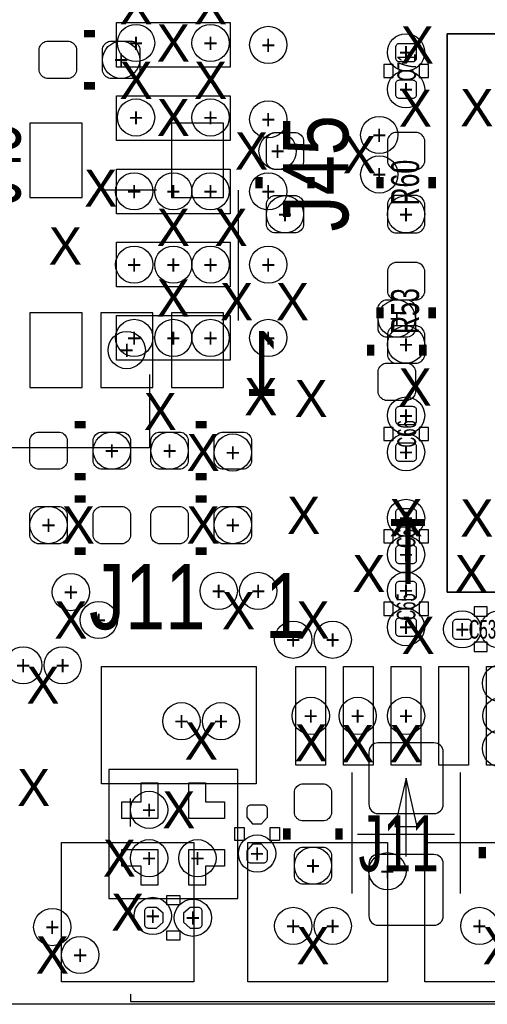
# Model space of a CAD drawing. Extents: x -65 to 355, y -46 to 251.
# Tile 5 of 28: x 1.08 to 7.46, y -5.75 to 7.68. Entities that reach past the tile are written whole.
import ezdxf
from ezdxf.enums import TextEntityAlignment as Align

# ---------------------------------------------------------------- set-up
doc = ezdxf.new("R2010")
doc.units = 0
for name, color, linetype in [('BG_OUTLINE', 7, 'CONTINUOUS'), ('BG_PANEL', 7, 'CONTINUOUS'), ('MA_NCLEGEND-1-2', 7, 'CONTINUOUS'), ('MA_NCLEGEND-14-15', 7, 'CONTINUOUS'), ('MA_NCLEGEND-15-16', 7, 'CONTINUOUS'), ('MA_NCLEGEND-2-3', 7, 'CONTINUOUS'), ('MA_NCLEGEND-3-14', 7, 'CONTINUOUS'), ('PG_SILKSCREEN_BOTTOM', 7, 'CONTINUOUS'), ('PG_SILKSCREEN_TOP', 7, 'CONTINUOUS'), ('PIN_BOTTOM', 7, 'CONTINUOUS'), ('PIN_TOP', 7, 'CONTINUOUS'), ('RD_ASSEMBLY_TOP', 7, 'CONTINUOUS'), ('RD_SILKSCREEN_TOP', 7, 'CONTINUOUS')]:
    doc.layers.add(name, color=color, linetype=linetype)

# ---------------------------------------------------------------- blocks, each defined once
blk = doc.blocks.new('FIGURE_CIRCLE')
blk.add_circle((0, 0), 0.5)

msp = doc.modelspace()

# ---------------------------------------------------------------- linework, layer by layer
at = {"layer": 'BG_OUTLINE'}
msp.add_lwpolyline([(-1.9177, 18.7579, -0.414205), (-1.0287, 19.6469), (47.9933, 19.6469, -0.414199), (48.8823, 18.7579), (48.8823, 16.3449), (48.8823, -2.4511), (48.8823, -4.8641, -0.414223), (47.9933, -5.7531), (-1.0287, -5.7531, -0.414228), (-1.9177, -4.8641)], format="xyb", close=True, dxfattribs=at)
at = {"layer": 'BG_PANEL'}
msp.add_lwpolyline([(47.997618, -5.7531), (-1.024382, -5.7531)], dxfattribs=at)
at = {"layer": 'PG_SILKSCREEN_BOTTOM', "const_width": 0.1016}
for points in [[(1.9558, 7.493), (2.1082, 7.493)], [(1.9558, 6.7818), (2.1082, 6.7818)], [(4.3434, 5.5372), (4.3434, 5.3848)], [(5.0546, 5.5372), (5.0546, 5.3848)], [(5.8674, 3.2512), (5.8674, 3.0988)], [(6.5786, 3.2512), (6.5786, 3.0988)], [(1.8288, 2.159), (1.9812, 2.159)], [(3.6322, 2.159), (3.4798, 2.159)], [(1.8288, 1.4478), (1.9812, 1.4478)], [(3.6322, 1.4478), (3.4798, 1.4478)], [(1.8288, 1.143), (1.9812, 1.143)], [(3.6322, 1.143), (3.4798, 1.143)], [(1.8288, 0.4318), (1.9812, 0.4318)], [(3.6322, 0.4318), (3.4798, 0.4318)], [(4.7244, -3.5052), (4.7244, -3.3528)], [(5.4356, -3.5052), (5.4356, -3.3528)], [(7.3914, -3.7592), (7.3914, -3.6068)]]:
    msp.add_lwpolyline(points, dxfattribs=at)
at = {"layer": 'PG_SILKSCREEN_BOTTOM'}
for points in [[(6.9088, -0.127), (6.9088, 7.493), (20.5232, 7.493), (20.5232, -0.127)], [(4.0132, -3.3401), (4.1402, -3.3401), (4.1402, -3.5179), (4.0132, -3.5179)], [(4.4958, -3.3401), (4.6228, -3.3401), (4.6228, -3.5179), (4.4958, -3.5179)], [(3.0861, -4.3942), (3.0861, -4.2672), (3.2639, -4.2672), (3.2639, -4.3942)], [(3.0861, -4.8768), (3.0861, -4.7498), (3.2639, -4.7498), (3.2639, -4.8768)]]:
    msp.add_lwpolyline(points, close=True, dxfattribs=at)
for points in [[(2.9464, 5.3594), (2.1336, 5.3594)], [(4.064, 3.5814), (4.064, 5.3594)], [(4.05511, -4.30911), (4.05511, -2.54889), (2.29489, -2.54889), (2.29489, -4.30911), (4.05511, -4.30911)], [(5.6134, -4.2418), (5.6134, -2.5908)], [(7.0866, -2.5908), (7.0866, -4.2418)], [(5.6896, -3.429), (7.0104, -3.429)]]:
    msp.add_lwpolyline(points, dxfattribs=at)
at = {"layer": 'PG_SILKSCREEN_TOP'}
for points in [[(6.9088, 7.493), (6.9088, -0.127), (20.5232, -0.127), (20.5232, 7.493)], [(6.0452, 6.8961), (6.1722, 6.8961), (6.1722, 7.0739), (6.0452, 7.0739)], [(6.5278, 6.8961), (6.6548, 6.8961), (6.6548, 7.0739), (6.5278, 7.0739)], [(6.0452, 1.9431), (6.1722, 1.9431), (6.1722, 2.1209), (6.0452, 2.1209)], [(6.5278, 1.9431), (6.6548, 1.9431), (6.6548, 2.1209), (6.5278, 2.1209)], [(6.1722, 0.7239), (6.0452, 0.7239), (6.0452, 0.5461), (6.1722, 0.5461)], [(6.6548, 0.7239), (6.5278, 0.7239), (6.5278, 0.5461), (6.6548, 0.5461)], [(6.0452, -0.4445), (6.1722, -0.4445), (6.1722, -0.2667), (6.0452, -0.2667)], [(6.5278, -0.4445), (6.6548, -0.4445), (6.6548, -0.2667), (6.5278, -0.2667)], [(7.4549, -0.4572), (7.4549, -0.3302), (7.2771, -0.3302), (7.2771, -0.4572)], [(7.4549, -0.9398), (7.4549, -0.8128), (7.2771, -0.8128), (7.2771, -0.9398)]]:
    msp.add_lwpolyline(points, close=True, dxfattribs=at)
for points in [[(6.2484, 6.985), (6.4516, 6.985)], [(2.84988, 2.842006), (2.84988, 1.842008), (0.374904, 1.842008)], [(6.2484, 2.032), (6.4516, 2.032)], [(6.4516, 0.635), (6.2484, 0.635)], [(6.2484, -0.3556), (6.4516, -0.3556)], [(7.366, -0.7366), (7.366, -0.5334)], [(6.35, -3.7338), (6.35, -2.667), (6.1976, -3.3274), (6.5024, -3.3274), (6.35, -2.667)], [(2.5908, -3.3274), (2.5908, -2.9464)], [(2.5908, -5.6134), (2.5908, -5.715), (10.1092, -5.715), (10.1092, -5.6134)]]:
    msp.add_lwpolyline(points, dxfattribs=at)
at = {"layer": 'PG_SILKSCREEN_TOP', "const_width": 0.1016}
for points in [[(5.9944, 5.5372), (5.9944, 5.3848)], [(6.7056, 5.5372), (6.7056, 5.3848)], [(5.9944, 3.6068), (5.9944, 3.7592)], [(6.7056, 3.6068), (6.7056, 3.7592)]]:
    msp.add_lwpolyline(points, dxfattribs=at)
at = {"layer": 'PIN_BOTTOM'}
for points in [[(1.4478, 7.3914), (1.7526, 7.3914, -0.294587), (1.8542, 7.2898), (1.8542, 6.985, -0.294587), (1.7526, 6.8834), (1.4478, 6.8834, -0.294587), (1.3462, 6.985), (1.3462, 7.2898, -0.294587)], [(2.3114, 7.3914), (2.6162, 7.3914, -0.294587), (2.7178, 7.2898), (2.7178, 6.985, -0.294587), (2.6162, 6.8834), (2.3114, 6.8834, -0.294587), (2.2098, 6.985), (2.2098, 7.2898, -0.294587)], [(4.953, 6.0452), (4.953, 5.7404, -0.294587), (4.8514, 5.6388), (4.5466, 5.6388, -0.294587), (4.445, 5.7404), (4.445, 6.0452, -0.294587), (4.5466, 6.1468), (4.8514, 6.1468, -0.294587)], [(4.953, 5.1816), (4.953, 4.8768, -0.294587), (4.8514, 4.7752), (4.5466, 4.7752, -0.294587), (4.445, 4.8768), (4.445, 5.1816, -0.294587), (4.5466, 5.2832), (4.8514, 5.2832, -0.294587)], [(6.477, 3.7592), (6.477, 3.4544, -0.294587), (6.3754, 3.3528), (6.0706, 3.3528, -0.294587), (5.969, 3.4544), (5.969, 3.7592, -0.294587), (6.0706, 3.8608), (6.3754, 3.8608, -0.294587)], [(6.477, 2.8956), (6.477, 2.5908, -0.294587), (6.3754, 2.4892), (6.0706, 2.4892, -0.294587), (5.969, 2.5908), (5.969, 2.8956, -0.294587), (6.0706, 2.9972), (6.3754, 2.9972, -0.294587)], [(1.3208, 2.0574), (1.6256, 2.0574, -0.294587), (1.7272, 1.9558), (1.7272, 1.651, -0.294587), (1.6256, 1.5494), (1.3208, 1.5494, -0.294587), (1.2192, 1.651), (1.2192, 1.9558, -0.294587)], [(2.1844, 2.0574), (2.4892, 2.0574, -0.294587), (2.5908, 1.9558), (2.5908, 1.651, -0.294587), (2.4892, 1.5494), (2.1844, 1.5494, -0.294587), (2.0828, 1.651), (2.0828, 1.9558, -0.294587)], [(3.2766, 1.5494), (2.9718, 1.5494, -0.294587), (2.8702, 1.651), (2.8702, 1.9558, -0.294587), (2.9718, 2.0574), (3.2766, 2.0574, -0.294587), (3.3782, 1.9558), (3.3782, 1.651, -0.294587)], [(4.1402, 1.5494), (3.8354, 1.5494, -0.294587), (3.7338, 1.651), (3.7338, 1.9558, -0.294587), (3.8354, 2.0574), (4.1402, 2.0574, -0.294587), (4.2418, 1.9558), (4.2418, 1.651, -0.294587)], [(1.3208, 1.0414), (1.6256, 1.0414, -0.294587), (1.7272, 0.9398), (1.7272, 0.635, -0.294587), (1.6256, 0.5334), (1.3208, 0.5334, -0.294587), (1.2192, 0.635), (1.2192, 0.9398, -0.294587)], [(2.1844, 1.0414), (2.4892, 1.0414, -0.294587), (2.5908, 0.9398), (2.5908, 0.635, -0.294587), (2.4892, 0.5334), (2.1844, 0.5334, -0.294587), (2.0828, 0.635), (2.0828, 0.9398, -0.294587)], [(3.2766, 0.5334), (2.9718, 0.5334, -0.294587), (2.8702, 0.635), (2.8702, 0.9398, -0.294587), (2.9718, 1.0414), (3.2766, 1.0414, -0.294587), (3.3782, 0.9398), (3.3782, 0.635, -0.294587)], [(4.1402, 0.5334), (3.8354, 0.5334, -0.294587), (3.7338, 0.635), (3.7338, 0.9398, -0.294587), (3.8354, 1.0414), (4.1402, 1.0414, -0.294587), (4.2418, 0.9398), (4.2418, 0.635, -0.294587)], [(6.731, -2.1844), (5.969, -2.1844, 0.414214), (5.842, -2.3114), (5.842, -3.0226, 0.414214), (5.969, -3.1496), (6.731, -3.1496, 0.414214), (6.858, -3.0226), (6.858, -2.3114, 0.414214)], [(4.826, -3.1496), (4.826, -2.8448, -0.294587), (4.9276, -2.7432), (5.2324, -2.7432, -0.294587), (5.334, -2.8448), (5.334, -3.1496, -0.294587), (5.2324, -3.2512), (4.9276, -3.2512, -0.294587)], [(4.4577, -3.198622), (4.4577, -3.0861, 0.414214), (4.4069, -3.0353), (4.2291, -3.0353, 0.414214), (4.1783, -3.0861), (4.1783, -3.198622), (4.256278, -3.2893), (4.379722, -3.2893)], [(4.1783, -3.659378), (4.1783, -3.7719, 0.414214), (4.2291, -3.8227), (4.4069, -3.8227, 0.414214), (4.4577, -3.7719), (4.4577, -3.659378), (4.379722, -3.5687), (4.256278, -3.5687)], [(4.826, -4.0132), (4.826, -3.7084, -0.294587), (4.9276, -3.6068), (5.2324, -3.6068, -0.294587), (5.334, -3.7084), (5.334, -4.0132, -0.294587), (5.2324, -4.1148), (4.9276, -4.1148, -0.294587)], [(6.731, -3.7084), (5.969, -3.7084, 0.414214), (5.842, -3.8354), (5.842, -4.5466, 0.414214), (5.969, -4.6736), (6.731, -4.6736, 0.414214), (6.858, -4.5466), (6.858, -3.8354, 0.414214)], [(2.944622, -4.4323), (2.8321, -4.4323, 0.414214), (2.7813, -4.4831), (2.7813, -4.6609, 0.414214), (2.8321, -4.7117), (2.944622, -4.7117), (3.0353, -4.633722), (3.0353, -4.510278)], [(3.405378, -4.7117), (3.5179, -4.7117, 0.414214), (3.5687, -4.6609), (3.5687, -4.4831, 0.414214), (3.5179, -4.4323), (3.405378, -4.4323), (3.3147, -4.510278), (3.3147, -4.633722)]]:
    msp.add_lwpolyline(points, format="xyb", close=True, dxfattribs=at)
for points in [[(1.9304, 5.2578), (1.9304, 6.2738), (1.2192, 6.2738), (1.2192, 5.2578)], [(3.8608, 5.2578), (3.8608, 6.2738), (3.1496, 6.2738), (3.1496, 5.2578)], [(1.9304, 2.667), (1.9304, 3.683), (1.2192, 3.683), (1.2192, 2.667)], [(2.8956, 2.667), (2.8956, 3.683), (2.1844, 3.683), (2.1844, 2.667)], [(3.8608, 2.667), (3.8608, 3.683), (3.1496, 3.683), (3.1496, 2.667)], [(2.474976, -3.218942), (2.474976, -2.989072), (2.735072, -2.989072), (2.735072, -2.728976), (2.964942, -2.728976), (2.964942, -3.218942)], [(3.385058, -2.728976), (3.614928, -2.728976), (3.614928, -2.989072), (3.875024, -2.989072), (3.875024, -3.218942), (3.385058, -3.218942)], [(2.964942, -4.129024), (2.735072, -4.129024), (2.735072, -3.868928), (2.474976, -3.868928), (2.474976, -3.639058), (2.964942, -3.639058)], [(3.875024, -3.639058), (3.875024, -3.868928), (3.614928, -3.868928), (3.614928, -4.129024), (3.385058, -4.129024), (3.385058, -3.639058)]]:
    msp.add_lwpolyline(points, close=True, dxfattribs=at)
at = {"layer": 'PIN_TOP'}
for points in [[(2.4003, 7.646924), (3.9497, 7.646924), (3.9497, 7.037324), (2.4003, 7.037324)], [(2.4003, 6.646926), (3.9497, 6.646926), (3.9497, 6.037326), (2.4003, 6.037326)], [(2.4003, 5.646674), (3.9497, 5.646674), (3.9497, 5.037074), (2.4003, 5.037074)], [(2.4003, 4.646676), (3.9497, 4.646676), (3.9497, 4.037076), (2.4003, 4.037076)], [(2.4003, 3.646678), (3.9497, 3.646678), (3.9497, 3.037078), (2.4003, 3.037078)], [(2.1971, -2.7432), (2.1971, -1.143), (4.3053, -1.143), (4.3053, -2.7432)], [(4.846828, -2.4892), (4.846828, -1.143), (5.253228, -1.143), (5.253228, -2.4892)], [(5.496814, -2.4892), (5.496814, -1.143), (5.903214, -1.143), (5.903214, -2.4892)], [(6.1468, -2.4892), (6.1468, -1.143), (6.5532, -1.143), (6.5532, -2.4892)], [(6.796786, -2.4892), (6.796786, -1.143), (7.203186, -1.143), (7.203186, -2.4892)], [(7.446772, -2.4892), (7.446772, -1.143), (7.853172, -1.143), (7.853172, -2.4892)], [(1.651, -5.4483), (1.651, -3.5433), (3.4544, -3.5433), (3.4544, -5.4483)], [(4.191, -5.4483), (4.191, -3.5433), (6.096, -3.5433), (6.096, -5.4483)], [(6.604, -5.4483), (6.604, -3.5433), (8.509, -3.5433), (8.509, -5.4483)]]:
    msp.add_lwpolyline(points, close=True, dxfattribs=at)
for points in [[(6.2611, 7.107936, -0.414214), (6.2103, 7.158736), (6.2103, 7.311136, -0.414214), (6.2611, 7.361936), (6.4389, 7.361936, -0.414214), (6.4897, 7.311136), (6.4897, 7.158736, -0.414214), (6.4389, 7.107936)], [(6.2611, 6.608064, -0.414214), (6.2103, 6.658864), (6.2103, 6.811264, -0.414214), (6.2611, 6.862064), (6.4389, 6.862064, -0.414214), (6.4897, 6.811264), (6.4897, 6.658864, -0.414214), (6.4389, 6.608064)], [(6.096, 6.0452), (6.096, 5.7404, 0.294587), (6.1976, 5.6388), (6.5024, 5.6388, 0.294587), (6.604, 5.7404), (6.604, 6.0452, 0.294587), (6.5024, 6.1468), (6.1976, 6.1468, 0.294587)], [(6.096, 5.1816), (6.096, 4.8768, 0.294587), (6.1976, 4.7752), (6.5024, 4.7752, 0.294587), (6.604, 4.8768), (6.604, 5.1816, 0.294587), (6.5024, 5.2832), (6.1976, 5.2832, 0.294587)], [(6.604, 3.9624), (6.604, 4.2672, 0.294587), (6.5024, 4.3688), (6.1976, 4.3688, 0.294587), (6.096, 4.2672), (6.096, 3.9624, 0.294587), (6.1976, 3.8608), (6.5024, 3.8608, 0.294587)], [(6.604, 3.0988), (6.604, 3.4036, 0.294587), (6.5024, 3.5052), (6.1976, 3.5052, 0.294587), (6.096, 3.4036), (6.096, 3.0988, 0.294587), (6.1976, 2.9972), (6.5024, 2.9972, 0.294587)], [(6.2611, 2.154936, -0.414214), (6.2103, 2.205736), (6.2103, 2.358136, -0.414214), (6.2611, 2.408936), (6.4389, 2.408936, -0.414214), (6.4897, 2.358136), (6.4897, 2.205736, -0.414214), (6.4389, 2.154936)], [(6.2611, 1.655064, -0.414214), (6.2103, 1.705864), (6.2103, 1.858264, -0.414214), (6.2611, 1.909064), (6.4389, 1.909064, -0.414214), (6.4897, 1.858264), (6.4897, 1.705864, -0.414214), (6.4389, 1.655064)], [(6.4389, 1.011936, -0.414214), (6.4897, 0.961136), (6.4897, 0.808736, -0.414214), (6.4389, 0.757936), (6.2611, 0.757936, -0.414214), (6.2103, 0.808736), (6.2103, 0.961136, -0.414214), (6.2611, 1.011936)], [(6.4389, 0.512064, -0.414214), (6.4897, 0.461264), (6.4897, 0.308864, -0.414214), (6.4389, 0.258064), (6.2611, 0.258064, -0.414214), (6.2103, 0.308864), (6.2103, 0.461264, -0.414214), (6.2611, 0.512064)], [(6.2611, -0.232664, -0.414214), (6.2103, -0.181864), (6.2103, -0.029464, -0.414214), (6.2611, 0.021336), (6.4389, 0.021336, -0.414214), (6.4897, -0.029464), (6.4897, -0.181864, -0.414214), (6.4389, -0.232664)], [(6.2611, -0.732536, -0.414214), (6.2103, -0.681736), (6.2103, -0.529336, -0.414214), (6.2611, -0.478536), (6.4389, -0.478536, -0.414214), (6.4897, -0.529336), (6.4897, -0.681736, -0.414214), (6.4389, -0.732536)], [(7.243064, -0.7239, -0.414214), (7.192264, -0.7747), (7.039864, -0.7747, -0.414214), (6.989064, -0.7239), (6.989064, -0.5461, -0.414214), (7.039864, -0.4953), (7.192264, -0.4953, -0.414214), (7.243064, -0.5461)]]:
    msp.add_lwpolyline(points, format="xyb", close=True, dxfattribs=at)

# ---------------------------------------------------------------- block references
at = {"layer": 'MA_NCLEGEND-1-2', "xscale": 0.508, "yscale": 0.508}
for p in [(2.667, 7.366), (3.683, 7.366), (4.4704, 7.3406), (6.35, 7.239), (6.35, 6.735064), (2.667, 6.35), (3.683, 6.35), (4.4704, 6.3246), (2.6416, 5.341874), (3.175, 5.341874), (3.683, 5.341874), (4.4704, 5.341874), (6.35, 5.0292), (2.6416, 4.341876), (3.175, 4.341876), (3.683, 4.341876), (4.4704, 4.341876), (2.6416, 3.341878), (3.175, 3.341878), (3.683, 3.341878), (4.4704, 3.341878), (6.35, 3.2512), (6.35, 2.281936), (6.35, 1.782064), (6.35, 0.884936), (6.35, 0.385064), (6.35, -0.105664), (6.35, -0.605536), (7.116064, -0.635), (7.615936, -0.635), (7.6454, -1.3716), (5.050028, -1.8161), (5.6896, -1.8161), (6.35, -1.8161), (7.649972, -1.8161), (7.6454, -2.2606)]:
    msp.add_blockref('FIGURE_CIRCLE', p, dxfattribs=at)
at = {"layer": 'MA_NCLEGEND-14-15', "xscale": 0.508, "yscale": 0.508}
for p in [(5.984494, 6.111494), (4.5974, 5.8928), (3.9878, 1.778), (1.4732, 0.7874), (3.9878, 0.7874), (3.794506, -0.111506), (2.159, -0.508), (5.349494, -0.777494), (1.127506, -1.127506), (3.286506, -1.889506), (2.845054, -3.099054), (2.8448, -3.7592), (6.096, -3.937), (2.8956, -4.5466), (4.810506, -4.683506), (7.350506, -4.683506), (1.905, -5.08)]:
    msp.add_blockref('FIGURE_CIRCLE', p, dxfattribs=at)
at = {"layer": 'MA_NCLEGEND-15-16', "xscale": 0.508, "yscale": 0.508}
for p in [(2.4638, 7.1374), (4.5974, 5.8928), (4.699, 5.0292), (6.223, 3.6068), (2.54, 3.175), (2.3368, 1.8034), (3.1242, 1.8034), (3.9878, 1.778), (1.4732, 0.7874), (3.9878, 0.7874), (2.845054, -3.099054), (4.318, -3.6957), (2.8448, -3.7592), (3.504946, -3.758946), (5.08, -3.8608), (6.096, -3.937), (2.8956, -4.5466), (3.4417, -4.572)]:
    msp.add_blockref('FIGURE_CIRCLE', p, dxfattribs=at)
at = {"layer": 'MA_NCLEGEND-2-3', "xscale": 0.508, "yscale": 0.508}
for p in [(2.667, 7.366), (3.683, 7.366), (4.4704, 7.3406), (6.35, 7.239), (2.667, 6.35), (3.683, 6.35), (4.4704, 6.3246), (5.984494, 5.572506), (6.35, 2.281936), (6.35, 0.385064), (4.333494, -0.111506), (6.35, -0.105664), (1.778, -0.127), (7.116064, -0.635), (4.810506, -0.777494), (1.666494, -1.127506), (5.050028, -1.8161), (5.6896, -1.8161), (6.35, -1.8161), (3.825494, -1.889506), (5.349494, -4.683506), (1.524, -4.699)]:
    msp.add_blockref('FIGURE_CIRCLE', p, dxfattribs=at)

# ---------------------------------------------------------------- texts
at = {"layer": 'MA_NCLEGEND-1-2'}
for p in [(2.667, 7.366), (3.683, 7.366), (4.4704, 7.3406), (6.35, 7.239), (6.35, 6.735064), (2.667, 6.35), (3.683, 6.35), (4.4704, 6.3246), (2.6416, 5.341874), (3.175, 5.341874), (3.683, 5.341874), (4.4704, 5.341874), (6.35, 5.0292), (2.6416, 4.341876), (3.175, 4.341876), (3.683, 4.341876), (4.4704, 4.341876), (2.6416, 3.341878), (3.175, 3.341878), (3.683, 3.341878), (4.4704, 3.341878), (6.35, 3.2512), (6.35, 2.281936), (6.35, 1.782064), (6.35, 0.884936), (6.35, 0.385064), (6.35, -0.105664), (6.35, -0.605536), (7.116064, -0.635), (5.050028, -1.8161), (5.6896, -1.8161), (6.35, -1.8161)]:
    msp.add_text('+', height=0.254, dxfattribs=at).set_placement(p, align=Align.MIDDLE_CENTER)
at = {"layer": 'MA_NCLEGEND-14-15'}
for p in [(5.984494, 6.111494), (4.5974, 5.8928), (3.9878, 1.778), (1.4732, 0.7874), (3.9878, 0.7874), (3.794506, -0.111506), (2.159, -0.508), (5.349494, -0.777494), (1.127506, -1.127506), (3.286506, -1.889506), (2.845054, -3.099054), (2.8448, -3.7592), (6.096, -3.937), (2.8956, -4.5466), (4.810506, -4.683506), (7.350506, -4.683506), (1.905, -5.08)]:
    msp.add_text('+', height=0.254, dxfattribs=at).set_placement(p, align=Align.MIDDLE_CENTER)
at = {"layer": 'MA_NCLEGEND-15-16'}
for p in [(2.4638, 7.1374), (4.5974, 5.8928), (4.699, 5.0292), (6.223, 3.6068), (2.54, 3.175), (2.3368, 1.8034), (3.1242, 1.8034), (3.9878, 1.778), (1.4732, 0.7874), (3.9878, 0.7874), (2.845054, -3.099054), (4.318, -3.6957), (2.8448, -3.7592), (3.504946, -3.758946), (5.08, -3.8608), (6.096, -3.937), (2.8956, -4.5466), (3.4417, -4.572)]:
    msp.add_text('+', height=0.254, dxfattribs=at).set_placement(p, align=Align.MIDDLE_CENTER)
at = {"layer": 'MA_NCLEGEND-2-3'}
for p in [(2.667, 7.366), (3.683, 7.366), (4.4704, 7.3406), (6.35, 7.239), (2.667, 6.35), (3.683, 6.35), (4.4704, 6.3246), (5.984494, 5.572506), (6.35, 2.281936), (6.35, 0.385064), (1.778, -0.127), (4.333494, -0.111506), (6.35, -0.105664), (7.116064, -0.635), (4.810506, -0.777494), (1.666494, -1.127506), (5.050028, -1.8161), (5.6896, -1.8161), (6.35, -1.8161), (3.825494, -1.889506), (1.524, -4.699), (5.349494, -4.683506)]:
    msp.add_text('+', height=0.254, dxfattribs=at).set_placement(p, align=Align.MIDDLE_CENTER)
at = {"layer": 'MA_NCLEGEND-3-14'}
for p in [(2.667, 7.874), (3.683, 7.874), (3.175, 7.366), (6.5024, 7.3406), (2.667, 6.858), (3.683, 6.858), (6.477, 6.477), (7.3152, 6.48335), (3.175, 6.35), (4.2418, 5.8928), (5.715, 5.842), (2.1844, 5.3848), (3.175, 4.8514), (3.9624, 4.8514), (1.7018, 4.5974), (3.175, 3.8862), (4.0386, 3.8354), (4.8006, 3.8354), (6.472936, 2.671064), (4.3688, 2.54), (5.0546, 2.5146), (2.9972, 2.3368), (3.581908, 1.778), (4.953, 0.92075), (6.35, 0.889), (7.314438, 0.882904), (1.8796, 0.7874), (3.581908, 0.7874), (5.842, 0.127), (7.239, 0.127), (4.064, -0.381), (1.778, -0.508), (5.08, -0.508), (6.5151, -0.71755), (1.397, -1.397), (3.556, -2.159), (5.0546, -2.1844), (5.6896, -2.1971), (6.35, -2.1971), (1.27, -2.794), (3.250946, -3.099054), (2.438908, -3.7592), (2.5527, -4.4958), (5.08, -4.953), (7.62, -4.953), (1.524, -5.08)]:
    msp.add_text('X', height=0.508, dxfattribs=at).set_placement(p, align=Align.MIDDLE_CENTER)
at = {"layer": 'PG_SILKSCREEN_BOTTOM', "text_generation_flag": 2, "width": 0.685714}
for s, p in [('1', (4.3942, 2.548382)), ('T', (6.3754, -0.017018))]:
    msp.add_text(s, height=0.889, dxfattribs=at).set_placement(p, align=Align.CENTER)
at = {"layer": 'PG_SILKSCREEN_TOP', "width": 0.828571}
msp.add_text('1', height=0.889, dxfattribs=at).set_placement((4.699, -0.753618), align=Align.CENTER)
at = {"layer": 'RD_ASSEMBLY_TOP'}
for s, height, width, p in [('C71', 0.254, 0.6, (6.485636, 7.0358)), ('J45', 0.762, 0.666667, (1.0922, 5.715)), ('R60', 0.381, 0.666667, (6.5278, 5.461)), ('R53', 0.381, 0.666667, (6.5278, 3.7084)), ('C66', 0.254, 0.6, (6.485636, 2.032)), ('C67', 0.254, 0.6, (6.477, 0.6604)), ('C65', 0.254, 0.6, (6.477, -0.3302))]:
    msp.add_text(s, height=height, rotation=90, dxfattribs=dict(at, width=width)).set_placement(p, align=Align.CENTER)
for s, height, width, p in [('C53', 0.254, 0.6, (7.3914, -0.762)), ('J11', 0.762, 0.666667, (6.2484, -3.937))]:
    msp.add_text(s, height=height, dxfattribs=dict(at, width=width)).set_placement(p, align=Align.CENTER)
at = {"layer": 'RD_SILKSCREEN_TOP', "width": 0.828571}
msp.add_text('J45', height=0.889, rotation=90, dxfattribs=at).set_placement((5.5626, 5.588), align=Align.CENTER)
msp.add_text('J11', height=0.889, dxfattribs=at).set_placement((2.8194, -0.635), align=Align.CENTER)

doc.saveas('drawing.dxf')
